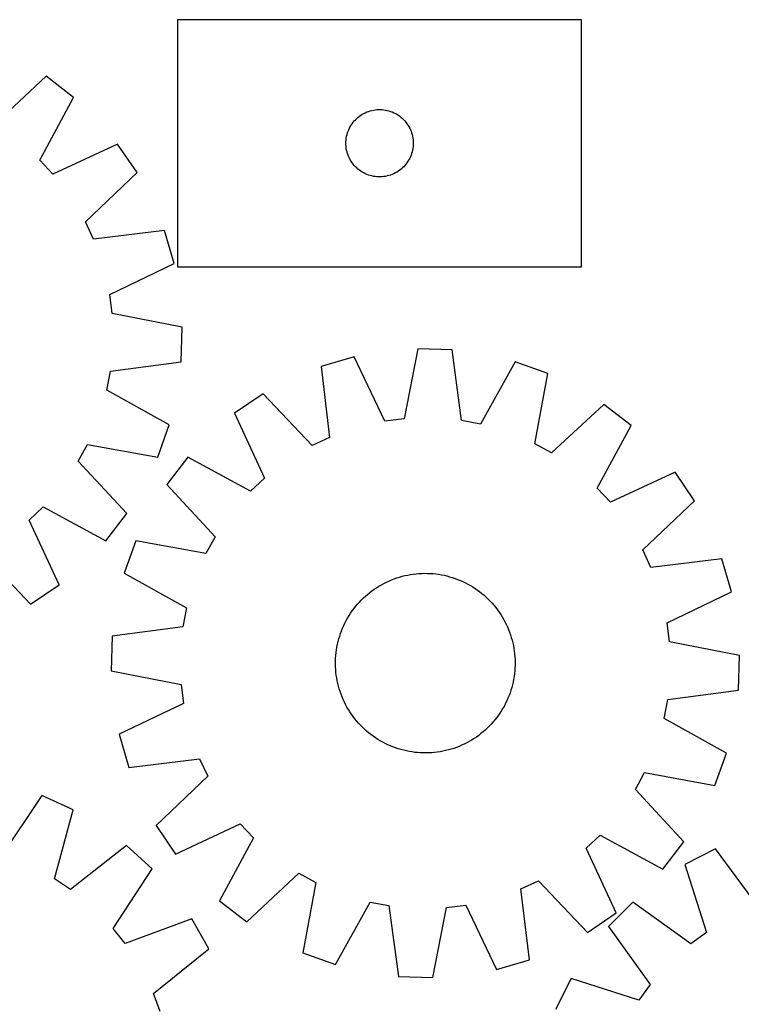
# Model space of a CAD drawing. Header units: millimetres. Extents: x 7 to 1493, y 7 to 2993.
# Tile 14 of 15: x 871 to 1193, y 2555 to 2993. Entities that reach past the tile are written whole.
import ezdxf

# ---------------------------------------------------------------- set-up
doc = ezdxf.new("R2010")
doc.units = ezdxf.units.MM
doc.layers.add('CUT', color=7, linetype='CONTINUOUS', true_color=0x000000)

msp = doc.modelspace()

# ---------------------------------------------------------------- linework, layer by layer
at = {"layer": 'CUT'}
for p, q in [((1121.358856, 2993.378204), (941.358856, 2993.378204)), ((941.358856, 2993.378204), (941.358856, 2883.378204)), ((1121.358856, 2883.378204), (1121.358856, 2993.378204)), ((882.890214, 2968.194673), (859.65362, 2946.537447)), ((895.064229, 2958.785959), (882.890214, 2968.194673)), ((879.964811, 2930.839898), (895.064229, 2958.785959)), ((1022.985201, 2950.823359), (1023.636964, 2951.237923)), ((1023.636964, 2951.237923), (1024.309205, 2951.618386)), ((1024.309205, 2951.618386), (1025.000141, 2951.963738)), ((1025.000141, 2951.963738), (1025.707938, 2952.273063)), ((1025.707938, 2952.273063), (1026.430721, 2952.545542)), ((1026.430721, 2952.545542), (1027.166572, 2952.780452)), ((1027.166572, 2952.780452), (1027.91354, 2952.977169)), ((1027.91354, 2952.977169), (1028.669645, 2953.135173)), ((1028.669645, 2953.135173), (1029.432881, 2953.254044)), ((1029.432881, 2953.254044), (1030.201225, 2953.333467)), ((1030.201225, 2953.333467), (1030.972638, 2953.373231)), ((1030.972638, 2953.373231), (1031.745075, 2953.373231)), ((1031.745075, 2953.373231), (1032.516488, 2953.333467)), ((1032.516488, 2953.333467), (1033.284832, 2953.254044)), ((1033.284832, 2953.254044), (1034.048068, 2953.135173)), ((1034.048068, 2953.135173), (1034.804173, 2952.977169)), ((1034.804173, 2952.977169), (1035.551141, 2952.780452)), ((1035.551141, 2952.780452), (1036.286992, 2952.545542)), ((1036.286992, 2952.545542), (1037.009775, 2952.273063)), ((1037.009775, 2952.273063), (1037.717572, 2951.963738)), ((1037.717572, 2951.963738), (1038.408508, 2951.618386)), ((1038.408508, 2951.618386), (1039.080748, 2951.237923)), ((1039.080748, 2951.237923), (1039.732512, 2950.823359)), ((1018.702223, 2946.428647), (1019.133431, 2947.06952)), ((1019.133431, 2947.06952), (1019.597059, 2947.687346)), ((1019.597059, 2947.687346), (1020.091877, 2948.280485)), ((1020.091877, 2948.280485), (1020.616574, 2948.847366)), ((1020.616574, 2948.847366), (1021.169756, 2949.386484)), ((1021.169756, 2949.386484), (1021.749959, 2949.89641)), ((1021.749959, 2949.89641), (1022.355642, 2950.375792)), ((1022.355642, 2950.375792), (1022.985201, 2950.823359)), ((1039.732512, 2950.823359), (1040.362071, 2950.375792)), ((1040.362071, 2950.375792), (1040.967754, 2949.89641)), ((1040.967754, 2949.89641), (1041.547957, 2949.386484)), ((1041.547957, 2949.386484), (1042.101139, 2948.847366)), ((1042.101139, 2948.847366), (1042.625835, 2948.280485)), ((1042.625835, 2948.280485), (1043.120654, 2947.687346)), ((1043.120654, 2947.687346), (1043.584282, 2947.06952)), ((1043.584282, 2947.06952), (1044.01549, 2946.428647)), ((1016.676021, 2941.446485), (1016.853441, 2942.19827)), ((1016.853441, 2942.19827), (1017.069326, 2942.939926)), ((1017.069326, 2942.939926), (1017.323104, 2943.669485)), ((1017.323104, 2943.669485), (1017.614103, 2944.385012)), ((1017.614103, 2944.385012), (1017.94155, 2945.084611)), ((1017.94155, 2945.084611), (1018.304578, 2945.766425)), ((1018.304578, 2945.766425), (1018.702223, 2946.428647)), ((1044.01549, 2946.428647), (1044.413135, 2945.766425)), ((1044.413135, 2945.766425), (1044.776163, 2945.084611)), ((1044.776163, 2945.084611), (1045.10361, 2944.385012)), ((1045.10361, 2944.385012), (1045.394609, 2943.669485)), ((1045.394609, 2943.669485), (1045.648387, 2942.939926)), ((1045.648387, 2942.939926), (1045.864272, 2942.19827)), ((1045.864272, 2942.19827), (1046.041692, 2941.446485)), ((914.637157, 2938.016599), (885.845392, 2924.599855)), ((923.307881, 2925.306403), (914.637157, 2938.016599)), ((1016.358856, 2938.378204), (1016.378745, 2939.150385)), ((1016.378745, 2937.606022), (1016.358856, 2938.378204)), ((1016.378745, 2939.150385), (1016.438358, 2939.920519)), ((1016.438358, 2939.920519), (1016.537538, 2940.686562)), ((1016.537538, 2940.686562), (1016.676021, 2941.446485)), ((1046.041692, 2941.446485), (1046.180175, 2940.686562)), ((1046.180175, 2940.686562), (1046.279355, 2939.920519)), ((1046.279355, 2939.920519), (1046.338968, 2939.150385)), ((1046.338968, 2939.150385), (1046.358856, 2938.378204)), ((1046.358856, 2938.378204), (1046.338968, 2937.606022)), ((1016.438358, 2936.835889), (1016.378745, 2937.606022)), ((1016.537538, 2936.069845), (1016.438358, 2936.835889)), ((1016.676021, 2935.309923), (1016.537538, 2936.069845)), ((1016.853441, 2934.558137), (1016.676021, 2935.309923)), ((1017.069326, 2933.816481), (1016.853441, 2934.558137)), ((1017.323104, 2933.086922), (1017.069326, 2933.816481)), ((1045.648387, 2933.816481), (1045.394609, 2933.086922)), ((1045.864272, 2934.558137), (1045.648387, 2933.816481)), ((1046.041692, 2935.309923), (1045.864272, 2934.558137)), ((1046.180175, 2936.069845), (1046.041692, 2935.309923)), ((1046.279355, 2936.835889), (1046.180175, 2936.069845)), ((1046.338968, 2937.606022), (1046.279355, 2936.835889)), ((885.845392, 2924.599855), (879.964811, 2930.839898)), ((1017.614103, 2932.371395), (1017.323104, 2933.086922)), ((1017.94155, 2931.671797), (1017.614103, 2932.371395)), ((1018.304578, 2930.989983), (1017.94155, 2931.671797)), ((1018.702223, 2930.327761), (1018.304578, 2930.989983)), ((1019.133431, 2929.686887), (1018.702223, 2930.327761)), ((1019.597059, 2929.069061), (1019.133431, 2929.686887)), ((1020.091877, 2928.475922), (1019.597059, 2929.069061)), ((1043.120654, 2929.069061), (1042.625835, 2928.475922)), ((1043.584282, 2929.686887), (1043.120654, 2929.069061)), ((1044.01549, 2930.327761), (1043.584282, 2929.686887)), ((1044.413135, 2930.989983), (1044.01549, 2930.327761)), ((1044.776163, 2931.671797), (1044.413135, 2930.989983)), ((1045.10361, 2932.371395), (1044.776163, 2931.671797)), ((1045.394609, 2933.086922), (1045.10361, 2932.371395)), ((900.311673, 2903.394096), (923.307881, 2925.306403)), ((1020.616574, 2927.909041), (1020.091877, 2928.475922)), ((1021.169756, 2927.369923), (1020.616574, 2927.909041)), ((1021.749959, 2926.859997), (1021.169756, 2927.369923)), ((1022.355642, 2926.380615), (1021.749959, 2926.859997)), ((1022.985201, 2925.933048), (1022.355642, 2926.380615)), ((1023.636964, 2925.518484), (1022.985201, 2925.933048)), ((1024.309205, 2925.138022), (1023.636964, 2925.518484)), ((1025.000141, 2924.79267), (1024.309205, 2925.138022)), ((1025.707938, 2924.483344), (1025.000141, 2924.79267)), ((1037.717572, 2924.79267), (1037.009775, 2924.483344)), ((1038.408508, 2925.138022), (1037.717572, 2924.79267)), ((1039.080748, 2925.518484), (1038.408508, 2925.138022)), ((1039.732512, 2925.933048), (1039.080748, 2925.518484)), ((1040.362071, 2926.380615), (1039.732512, 2925.933048)), ((1040.967754, 2926.859997), (1040.362071, 2926.380615)), ((1041.547957, 2927.369923), (1040.967754, 2926.859997)), ((1042.101139, 2927.909041), (1041.547957, 2927.369923)), ((1042.625835, 2928.475922), (1042.101139, 2927.909041)), ((1026.430721, 2924.210865), (1025.707938, 2924.483344)), ((1027.166572, 2923.975956), (1026.430721, 2924.210865)), ((1027.91354, 2923.779238), (1027.166572, 2923.975956)), ((1028.669645, 2923.621234), (1027.91354, 2923.779238)), ((1029.432881, 2923.502364), (1028.669645, 2923.621234)), ((1030.201225, 2923.422941), (1029.432881, 2923.502364)), ((1030.972638, 2923.383177), (1030.201225, 2923.422941)), ((1031.745075, 2923.383177), (1030.972638, 2923.383177)), ((1032.516488, 2923.422941), (1031.745075, 2923.383177)), ((1033.284832, 2923.502364), (1032.516488, 2923.422941)), ((1034.048068, 2923.621234), (1033.284832, 2923.502364)), ((1034.804173, 2923.779238), (1034.048068, 2923.621234)), ((1035.551141, 2923.975956), (1034.804173, 2923.779238)), ((1036.286992, 2924.210865), (1035.551141, 2923.975956)), ((1037.009775, 2924.483344), (1036.286992, 2924.210865)), ((903.976159, 2895.642263), (900.311673, 2903.394096)), ((935.504757, 2899.505201), (903.976159, 2895.642263)), ((939.823438, 2884.737684), (935.504757, 2899.505201)), ((911.18147, 2871.004061), (939.823438, 2884.737684)), ((941.358856, 2883.378204), (1121.358856, 2883.378204)), ((912.271155, 2862.499241), (911.18147, 2871.004061)), ((943.450347, 2856.430241), (912.271155, 2862.499241)), ((942.994243, 2841.050952), (943.450347, 2856.430241)), ((1048.366407, 2846.800407), (1042.258885, 2815.628738)), ((1063.74512, 2846.325301), (1048.366407, 2846.800407)), ((1067.916811, 2814.836069), (1063.74512, 2846.325301)), ((1020.054503, 2843.208479), (1005.281662, 2838.908048)), ((1033.752725, 2814.549563), (1020.054503, 2843.208479)), ((911.51019, 2836.840355), (942.994243, 2841.050952)), ((1005.281662, 2838.908048), (1009.105639, 2807.374701)), ((1091.781307, 2840.992569), (1076.340133, 2813.233878)), ((1106.260517, 2835.788432), (1091.781307, 2840.992569)), ((909.918408, 2828.41506), (911.51019, 2836.840355)), ((1100.497323, 2804.551269), (1106.260517, 2835.788432)), ((937.696157, 2813.008197), (909.918408, 2828.41506)), ((979.465409, 2826.743061), (966.744508, 2818.08805)), ((1001.349284, 2803.719796), (979.465409, 2826.743061)), ((1131.27661, 2822.053044), (1108.013274, 2800.424546)), ((1143.43899, 2812.629294), (1131.27661, 2822.053044)), ((966.744508, 2818.08805), (980.125666, 2789.279729)), ((1042.258885, 2815.628738), (1033.752725, 2814.549563)), ((932.509915, 2798.522568), (937.696157, 2813.008197)), ((1076.340133, 2813.233878), (1067.916811, 2814.836069)), ((1128.305053, 2784.701912), (1143.43899, 2812.629294)), ((1009.105639, 2807.374701), (1001.349284, 2803.719796)), ((897.148221, 2796.726116), (901.265655, 2804.24716)), ((901.265655, 2804.24716), (932.509915, 2798.522568)), ((1108.013274, 2800.424546), (1100.497323, 2804.551269)), ((945.95098, 2798.540799), (936.52723, 2786.378419)), ((973.878362, 2783.406862), (945.95098, 2798.540799)), ((918.805448, 2773.489522), (897.148221, 2796.726116)), ((980.125666, 2789.279729), (973.878362, 2783.406862)), ((1162.986241, 2791.835766), (1134.17792, 2778.454608)), ((1171.641252, 2779.114865), (1162.986241, 2791.835766)), ((936.52723, 2786.378419), (958.155728, 2763.115083)), ((1134.17792, 2778.454608), (1128.305053, 2784.701912)), ((875.21063, 2770.534344), (881.450672, 2776.414925)), ((881.450672, 2776.414925), (909.396734, 2761.315507)), ((1148.617987, 2757.23099), (1171.641252, 2779.114865)), ((909.396734, 2761.315507), (918.805448, 2773.489522)), ((888.627374, 2741.742579), (875.21063, 2770.534344)), ((958.155728, 2763.115083), (954.029005, 2755.599132)), ((922.791842, 2761.362325), (917.587705, 2746.883116)), ((954.029005, 2755.599132), (922.791842, 2761.362325)), ((854.00487, 2756.068063), (875.917177, 2733.071855)), ((1152.272892, 2749.474635), (1148.617987, 2757.23099)), ((1183.806239, 2753.298612), (1152.272892, 2749.474635)), ((1188.10667, 2738.525771), (1183.806239, 2753.298612)), ((917.587705, 2746.883116), (945.346396, 2731.441942)), ((1037.874588, 2744.361324), (1039.059969, 2744.778309)), ((1039.059969, 2744.778309), (1040.257864, 2745.157855)), ((1040.257864, 2745.157855), (1041.46709, 2745.499586)), ((1041.46709, 2745.499586), (1042.686453, 2745.803166)), ((1042.686453, 2745.803166), (1043.91475, 2746.068296)), ((1043.91475, 2746.068296), (1045.150768, 2746.294712)), ((1045.150768, 2746.294712), (1046.393289, 2746.482193)), ((1046.393289, 2746.482193), (1047.641086, 2746.630553)), ((1047.641086, 2746.630553), (1048.892927, 2746.739645)), ((1048.892927, 2746.739645), (1050.147577, 2746.809362)), ((1050.147577, 2746.809362), (1051.403797, 2746.839635)), ((1051.403797, 2746.839635), (1052.660349, 2746.830434)), ((1052.660349, 2746.830434), (1053.915992, 2746.781769)), ((1053.915992, 2746.781769), (1055.169486, 2746.693687)), ((1055.169486, 2746.693687), (1056.419595, 2746.566275)), ((1056.419595, 2746.566275), (1057.665086, 2746.39966)), ((1057.665086, 2746.39966), (1058.904728, 2746.194004)), ((1058.904728, 2746.194004), (1060.137298, 2745.949512)), ((1060.137298, 2745.949512), (1061.361581, 2745.666425)), ((1061.361581, 2745.666425), (1062.576368, 2745.345022)), ((1062.576368, 2745.345022), (1063.78046, 2744.98562)), ((1063.78046, 2744.98562), (1064.972668, 2744.588574)), ((875.917177, 2733.071855), (888.627374, 2741.742579)), ((1028.979256, 2739.734559), (1030.023697, 2740.433236)), ((1030.023697, 2740.433236), (1031.089569, 2741.098761)), ((1031.089569, 2741.098761), (1032.175819, 2741.730479)), ((1032.175819, 2741.730479), (1033.281376, 2742.327765)), ((1033.281376, 2742.327765), (1034.405149, 2742.89003)), ((1034.405149, 2742.89003), (1035.546028, 2743.416718)), ((1035.546028, 2743.416718), (1036.702888, 2743.907311)), ((1036.702888, 2743.907311), (1037.874588, 2744.361324)), ((1064.972668, 2744.588574), (1066.151817, 2744.154275)), ((1066.151817, 2744.154275), (1067.316742, 2743.683153)), ((1067.316742, 2743.683153), (1068.466294, 2743.175672)), ((1068.466294, 2743.175672), (1069.599339, 2742.632334)), ((1069.599339, 2742.632334), (1070.714758, 2742.053673)), ((1070.714758, 2742.053673), (1071.81145, 2741.440262)), ((1071.81145, 2741.440262), (1072.888333, 2740.792706)), ((1072.888333, 2740.792706), (1073.944345, 2740.111644)), ((1024.113789, 2735.76914), (1025.036074, 2736.622602)), ((1025.036074, 2736.622602), (1025.984712, 2737.446673)), ((1025.984712, 2737.446673), (1026.958767, 2738.24054)), ((1026.958767, 2738.24054), (1027.957276, 2739.003419)), ((1027.957276, 2739.003419), (1028.979256, 2739.734559)), ((1073.944345, 2740.111644), (1074.978443, 2739.397747)), ((1074.978443, 2739.397747), (1075.989607, 2738.651721)), ((1075.989607, 2738.651721), (1076.976838, 2737.874302)), ((1076.976838, 2737.874302), (1077.939163, 2737.066257)), ((1077.939163, 2737.066257), (1078.875632, 2736.228383)), ((1078.875632, 2736.228383), (1079.785321, 2735.361507)), ((1159.447754, 2724.827549), (1188.10667, 2738.525771)), ((1019.928553, 2731.091416), (1020.705972, 2732.078647)), ((1020.705972, 2732.078647), (1021.514017, 2733.040972)), ((1021.514017, 2733.040972), (1022.351891, 2733.977441)), ((1022.351891, 2733.977441), (1023.218767, 2734.88713)), ((1023.218767, 2734.88713), (1024.113789, 2735.76914)), ((1079.785321, 2735.361507), (1080.667331, 2734.466485)), ((1080.667331, 2734.466485), (1081.520793, 2733.5442)), ((1081.520793, 2733.5442), (1082.344864, 2732.595562)), ((1082.344864, 2732.595562), (1083.138731, 2731.621507)), ((1083.138731, 2731.621507), (1083.901611, 2730.622998)), ((945.346396, 2731.441942), (943.744205, 2723.01862)), ((1017.140012, 2726.913259), (1017.787568, 2727.990142)), ((1017.787568, 2727.990142), (1018.46863, 2729.046154)), ((1018.46863, 2729.046154), (1019.182527, 2730.080252)), ((1019.182527, 2730.080252), (1019.928553, 2731.091416)), ((1083.901611, 2730.622998), (1084.63275, 2729.601018)), ((1084.63275, 2729.601018), (1085.331427, 2728.556577)), ((1085.331427, 2728.556577), (1085.996953, 2727.490705)), ((1085.996953, 2727.490705), (1086.62867, 2726.404455)), ((943.744205, 2723.01862), (912.254973, 2718.846929)), ((1014.897121, 2722.418551), (1015.404602, 2723.568103)), ((1015.404602, 2723.568103), (1015.94794, 2724.701148)), ((1015.94794, 2724.701148), (1016.526601, 2725.816567)), ((1016.526601, 2725.816567), (1017.140012, 2726.913259)), ((1086.62867, 2726.404455), (1087.225956, 2725.298898)), ((1087.225956, 2725.298898), (1087.788221, 2724.175125)), ((1087.788221, 2724.175125), (1088.314909, 2723.034246)), ((1088.314909, 2723.034246), (1088.805502, 2721.877386)), ((1160.52693, 2716.321389), (1159.447754, 2724.827549)), ((912.254973, 2718.846929), (911.779867, 2703.468216)), ((1013.235252, 2717.678177), (1013.594654, 2718.882269)), ((1013.594654, 2718.882269), (1013.9917, 2720.074477)), ((1013.9917, 2720.074477), (1014.425999, 2721.253626)), ((1014.425999, 2721.253626), (1014.897121, 2722.418551)), ((1088.805502, 2721.877386), (1089.259515, 2720.705687)), ((1089.259515, 2720.705687), (1089.6765, 2719.520305)), ((1089.6765, 2719.520305), (1090.056046, 2718.32241)), ((1012.38627, 2714.006537), (1012.630762, 2715.239107)), ((1012.630762, 2715.239107), (1012.913849, 2716.46339)), ((1012.913849, 2716.46339), (1013.235252, 2717.678177)), ((1090.056046, 2718.32241), (1090.397777, 2717.113184)), ((1090.397777, 2717.113184), (1090.701357, 2715.893821)), ((1090.701357, 2715.893821), (1090.966487, 2714.665524)), ((1090.966487, 2714.665524), (1091.192903, 2713.429506)), ((1191.698598, 2710.213867), (1160.52693, 2716.321389)), ((1011.798505, 2709.017801), (1011.886587, 2710.271295)), ((1011.886587, 2710.271295), (1012.013999, 2711.521404)), ((1012.013999, 2711.521404), (1012.180614, 2712.766894)), ((1012.180614, 2712.766894), (1012.38627, 2714.006537)), ((1091.192903, 2713.429506), (1091.380384, 2712.186985)), ((1091.380384, 2712.186985), (1091.528744, 2710.939188)), ((1091.528744, 2710.939188), (1091.637836, 2709.687347)), ((1191.223492, 2694.835154), (1191.698598, 2710.213867)), ((1011.740639, 2706.505606), (1011.74984, 2707.762158)), ((1011.770912, 2705.249385), (1011.740639, 2706.505606)), ((1011.74984, 2707.762158), (1011.798505, 2709.017801)), ((1091.637836, 2709.687347), (1091.707553, 2708.432697)), ((1091.728625, 2705.919925), (1091.67996, 2704.664282)), ((1091.707553, 2708.432697), (1091.737826, 2707.176477)), ((1091.737826, 2707.176477), (1091.728625, 2705.919925)), ((911.779867, 2703.468216), (942.951536, 2697.360694)), ((1011.840629, 2703.994736), (1011.770912, 2705.249385)), ((1011.949721, 2702.742895), (1011.840629, 2703.994736)), ((1012.098081, 2701.495098), (1011.949721, 2702.742895)), ((1012.285562, 2700.252577), (1012.098081, 2701.495098)), ((1091.464466, 2702.160679), (1091.297851, 2700.915188)), ((1091.591878, 2703.410788), (1091.464466, 2702.160679)), ((1091.67996, 2704.664282), (1091.591878, 2703.410788)), ((942.951536, 2697.360694), (944.030711, 2688.854534)), ((1012.511978, 2699.016559), (1012.285562, 2700.252577)), ((1012.777108, 2697.788262), (1012.511978, 2699.016559)), ((1013.080688, 2696.568899), (1012.777108, 2697.788262)), ((1013.422419, 2695.359673), (1013.080688, 2696.568899)), ((1090.564616, 2697.218693), (1090.243213, 2696.003906)), ((1090.847703, 2698.442976), (1090.564616, 2697.218693)), ((1091.092195, 2699.675546), (1090.847703, 2698.442976)), ((1091.297851, 2700.915188), (1091.092195, 2699.675546)), ((1013.801965, 2694.161778), (1013.422419, 2695.359673)), ((1014.21895, 2692.976396), (1013.801965, 2694.161778)), ((1014.672963, 2691.804697), (1014.21895, 2692.976396)), ((1089.052466, 2692.428457), (1088.581344, 2691.263532)), ((1089.486765, 2693.607606), (1089.052466, 2692.428457)), ((1089.883811, 2694.799814), (1089.486765, 2693.607606)), ((1090.243213, 2696.003906), (1089.883811, 2694.799814)), ((1159.73426, 2690.663463), (1191.223492, 2694.835154)), ((944.030711, 2688.854534), (915.371795, 2675.156312)), ((1015.163556, 2690.647837), (1014.672963, 2691.804697)), ((1015.690244, 2689.506958), (1015.163556, 2690.647837)), ((1016.252509, 2688.383185), (1015.690244, 2689.506958)), ((1016.849795, 2687.277628), (1016.252509, 2688.383185)), ((1086.951864, 2687.865516), (1086.338453, 2686.768824)), ((1087.530525, 2688.980935), (1086.951864, 2687.865516)), ((1088.073863, 2690.11398), (1087.530525, 2688.980935)), ((1088.581344, 2691.263532), (1088.073863, 2690.11398)), ((1158.132069, 2682.240141), (1159.73426, 2690.663463)), ((1017.481513, 2686.191378), (1016.849795, 2687.277628)), ((1018.147038, 2685.125506), (1017.481513, 2686.191378)), ((1018.845715, 2684.081065), (1018.147038, 2685.125506)), ((1019.576855, 2683.059085), (1018.845715, 2684.081065)), ((1084.295938, 2683.601831), (1083.549912, 2682.590667)), ((1085.009835, 2684.635929), (1084.295938, 2683.601831)), ((1085.690897, 2685.691941), (1085.009835, 2684.635929)), ((1086.338453, 2686.768824), (1085.690897, 2685.691941)), ((1020.339734, 2682.060575), (1019.576855, 2683.059085)), ((1021.133601, 2681.086521), (1020.339734, 2682.060575)), ((1021.957672, 2680.137883), (1021.133601, 2681.086521)), ((1022.811134, 2679.215598), (1021.957672, 2680.137883)), ((1023.693144, 2678.320576), (1022.811134, 2679.215598)), ((1081.126574, 2679.704642), (1080.259698, 2678.794953)), ((1081.964448, 2680.641111), (1081.126574, 2679.704642)), ((1082.772493, 2681.603436), (1081.964448, 2680.641111)), ((1083.549912, 2682.590667), (1082.772493, 2681.603436)), ((1185.89076, 2666.798967), (1158.132069, 2682.240141)), ((915.371795, 2675.156312), (919.672226, 2660.383471)), ((1024.602833, 2677.4537), (1023.693144, 2678.320576)), ((1025.539302, 2676.615826), (1024.602833, 2677.4537)), ((1026.501627, 2675.807781), (1025.539302, 2676.615826)), ((1027.488858, 2675.030362), (1026.501627, 2675.807781)), ((1028.500022, 2674.284336), (1027.488858, 2675.030362)), ((1075.521189, 2674.678664), (1074.499209, 2673.947524)), ((1076.519699, 2675.441543), (1075.521189, 2674.678664)), ((1077.493753, 2676.23541), (1076.519699, 2675.441543)), ((1078.442391, 2677.059481), (1077.493753, 2676.23541)), ((1079.364676, 2677.912943), (1078.442391, 2677.059481)), ((1080.259698, 2678.794953), (1079.364676, 2677.912943)), ((1029.53412, 2673.570439), (1028.500022, 2674.284336)), ((1030.590132, 2672.889377), (1029.53412, 2673.570439)), ((1031.667015, 2672.241821), (1030.590132, 2672.889377)), ((1032.763707, 2671.62841), (1031.667015, 2672.241821)), ((1033.879126, 2671.049749), (1032.763707, 2671.62841)), ((1035.012171, 2670.506411), (1033.879126, 2671.049749)), ((1036.161723, 2669.99893), (1035.012171, 2670.506411)), ((1067.932437, 2670.265365), (1066.775577, 2669.774772)), ((1069.073316, 2670.792053), (1067.932437, 2670.265365)), ((1070.197089, 2671.354318), (1069.073316, 2670.792053)), ((1071.302646, 2671.951604), (1070.197089, 2671.354318)), ((1072.388897, 2672.583322), (1071.302646, 2671.951604)), ((1073.454768, 2673.248847), (1072.388897, 2672.583322)), ((1074.499209, 2673.947524), (1073.454768, 2673.248847)), ((1037.326648, 2669.527808), (1036.161723, 2669.99893)), ((1038.505797, 2669.093509), (1037.326648, 2669.527808)), ((1039.698005, 2668.696463), (1038.505797, 2669.093509)), ((1040.902097, 2668.337061), (1039.698005, 2668.696463)), ((1042.116884, 2668.015658), (1040.902097, 2668.337061)), ((1043.341167, 2667.732571), (1042.116884, 2668.015658)), ((1044.573737, 2667.488079), (1043.341167, 2667.732571)), ((1045.81338, 2667.282423), (1044.573737, 2667.488079)), ((1047.05887, 2667.115808), (1045.81338, 2667.282423)), ((1048.308979, 2666.988396), (1047.05887, 2667.115808)), ((1049.562474, 2666.900314), (1048.308979, 2666.988396)), ((1050.818116, 2666.851649), (1049.562474, 2666.900314)), ((1052.074668, 2666.842448), (1050.818116, 2666.851649)), ((1053.330889, 2666.872721), (1052.074668, 2666.842448)), ((1054.585538, 2666.942438), (1053.330889, 2666.872721)), ((1055.837379, 2667.05153), (1054.585538, 2666.942438)), ((1057.085176, 2667.19989), (1055.837379, 2667.05153)), ((1058.327697, 2667.387371), (1057.085176, 2667.19989)), ((1059.563715, 2667.613787), (1058.327697, 2667.387371)), ((1060.792012, 2667.878917), (1059.563715, 2667.613787)), ((1062.011375, 2668.182497), (1060.792012, 2667.878917)), ((1063.220601, 2668.524228), (1062.011375, 2668.182497)), ((1064.418496, 2668.903774), (1063.220601, 2668.524228)), ((1065.603878, 2669.320759), (1064.418496, 2668.903774)), ((1066.775577, 2669.774772), (1065.603878, 2669.320759)), ((1180.686623, 2652.319757), (1185.89076, 2666.798967)), ((919.672226, 2660.383471), (951.205573, 2664.207448)), ((951.205573, 2664.207448), (954.860478, 2656.451093)), ((1145.322737, 2650.567), (1149.44946, 2658.082951)), ((1149.44946, 2658.082951), (1180.686623, 2652.319757)), ((954.860478, 2656.451093), (931.837213, 2634.567218)), ((1166.951235, 2627.303664), (1145.322737, 2650.567)), ((880.883665, 2647.841504), (863.205422, 2621.45108)), ((894.884267, 2641.460777), (880.883665, 2647.841504)), ((886.564101, 2610.805442), (894.884267, 2641.460777)), ((940.492225, 2621.846317), (969.300545, 2635.227475)), ((969.300545, 2635.227475), (975.173412, 2628.980171)), ((931.837213, 2634.567218), (940.492225, 2621.846317)), ((975.173412, 2628.980171), (960.039475, 2601.052789)), ((1123.352799, 2624.402354), (1129.600103, 2630.275221)), ((1129.600103, 2630.275221), (1157.527486, 2615.141284)), ((1157.527486, 2615.141284), (1166.951235, 2627.303664)), ((918.682143, 2625.708731), (893.714045, 2606.072824)), ((930.025754, 2615.313875), (918.682143, 2625.708731)), ((1136.733957, 2595.594033), (1123.352799, 2624.402354)), ((1181.031439, 2624.211721), (1167.332819, 2617.206127)), ((1199.881777, 2598.645347), (1181.031439, 2624.211721)), ((912.639786, 2588.729992), (930.025754, 2615.313875)), ((972.201855, 2591.629039), (995.465191, 2613.257537)), ((995.465191, 2613.257537), (1002.981142, 2609.130814)), ((1167.332819, 2617.206127), (1177.026927, 2586.957176)), ((893.714045, 2606.072824), (886.564101, 2610.805442)), ((1002.981142, 2609.130814), (997.217949, 2577.893651)), ((1094.372826, 2606.307382), (1102.129181, 2609.962287)), ((1102.129181, 2609.962287), (1124.013056, 2586.939022)), ((1098.196803, 2574.774035), (1094.372826, 2606.307382)), ((960.039475, 2601.052789), (972.201855, 2591.629039)), ((1011.697158, 2572.689514), (1027.138332, 2600.448205)), ((1027.138332, 2600.448205), (1035.561654, 2598.846014)), ((1144.269494, 2600.396938), (1133.406179, 2589.501116)), ((1170.097674, 2581.906946), (1144.269494, 2600.396938)), ((1035.561654, 2598.846014), (1039.733345, 2567.356782)), ((1055.112058, 2566.881676), (1061.21958, 2598.053345)), ((1061.21958, 2598.053345), (1069.72574, 2599.13252)), ((1069.72574, 2599.13252), (1083.423962, 2570.473604)), ((947.791228, 2592.978841), (917.977327, 2582.01955)), ((955.367457, 2579.587377), (947.791228, 2592.978841)), ((1124.013056, 2586.939022), (1136.733957, 2595.594033)), ((917.977327, 2582.01955), (912.639786, 2588.729992)), ((1133.406179, 2589.501116), (1151.973263, 2563.728298)), ((1177.026927, 2586.957176), (1170.097674, 2581.906946)), ((930.617546, 2559.677161), (955.367457, 2579.587377)), ((997.217949, 2577.893651), (1011.697158, 2572.689514)), ((1083.423962, 2570.473604), (1098.196803, 2574.774035)), ((1039.733345, 2567.356782), (1055.112058, 2566.881676)), ((1116.665978, 2566.387668), (1109.701346, 2552.668176)), ((1146.94376, 2556.783986), (1116.665978, 2566.387668)), ((1151.973263, 2563.728298), (1146.94376, 2556.783986)), ((933.62021, 2551.645761), (930.617546, 2559.677161))]:
    msp.add_line(p, q, dxfattribs=at)

doc.saveas('drawing.dxf')
